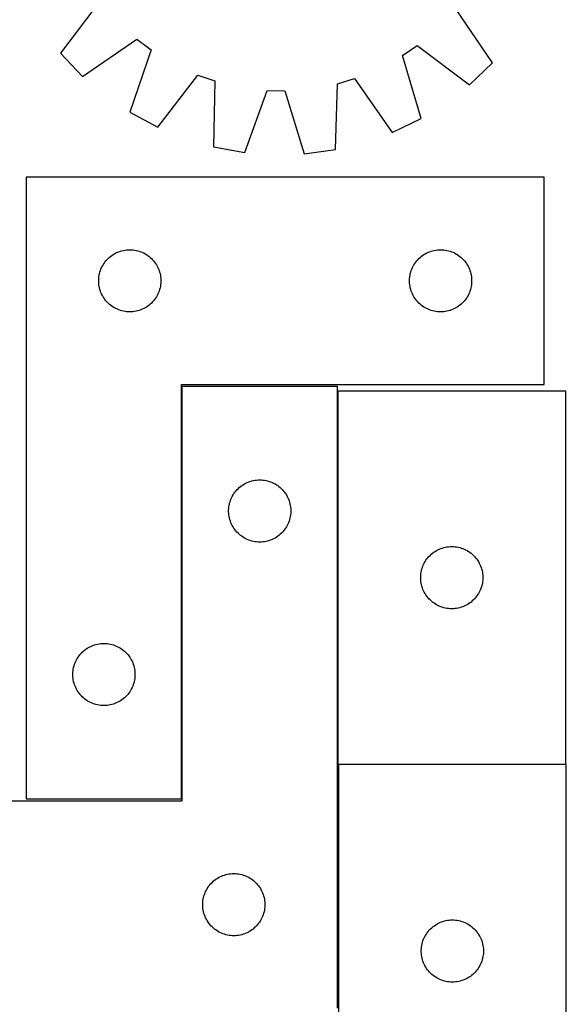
# Model space of a CAD drawing. Header units: millimetres. Extents: x 7 to 1493, y 7 to 2993.
# Tile 10 of 12: x 1228 to 1491, y 2113 to 2588. Entities that reach past the tile are written whole.
import ezdxf

# ---------------------------------------------------------------- set-up
doc = ezdxf.new("R2010")
doc.units = ezdxf.units.MM
doc.layers.add('COMMON', color=5, linetype='CONTINUOUS', true_color=0x0000ff)
doc.layers.add('CUT', color=7, linetype='CONTINUOUS', true_color=0x000000)

msp = doc.modelspace()

# ---------------------------------------------------------------- linework, layer by layer
at = {"layer": 'COMMON'}
for p, q in [((1305.904269, 2410.969182), (1305.904269, 2212.050104)), ((1381.10427, 2408.794492), (1381.10427, 2228.794492)), ((1381.488001, 2228.694491), (1491.204271, 2228.694491))]:
    msp.add_line(p, q, dxfattribs=at)
at = {"layer": 'CUT'}
for p, q in [((1266.510315, 2597.221361), (1247.413393, 2571.838643)), ((1455.932298, 2567.207091), (1437.981239, 2593.412705)), ((1258.048697, 2560.720152), (1284.254312, 2578.67121)), ((1284.254312, 2578.67121), (1291.077475, 2573.478541)), ((1412.384093, 2570.784118), (1419.431089, 2575.668708)), ((1419.431089, 2575.668708), (1444.813806, 2556.571787)), ((1247.413393, 2571.838643), (1258.048697, 2560.720152)), ((1291.077475, 2573.478541), (1280.758914, 2543.436869)), ((1421.358584, 2540.313915), (1412.384093, 2570.784118)), ((1444.813806, 2556.571787), (1455.932298, 2567.207091)), ((1294.309492, 2536.149044), (1313.68533, 2561.319496)), ((1313.68533, 2561.319496), (1321.779167, 2558.489447)), ((1321.779167, 2558.489447), (1321.24902, 2526.729508)), ((1380.16658, 2525.420851), (1381.047143, 2557.173006)), ((1381.047143, 2557.173006), (1389.258655, 2559.640886)), ((1389.258655, 2559.640886), (1407.497781, 2533.634943)), ((1336.388447, 2523.985734), (1347.037867, 2553.911719)), ((1347.037867, 2553.911719), (1355.610096, 2553.721316)), ((1355.610096, 2553.721316), (1364.920257, 2523.351995)), ((1280.758914, 2543.436869), (1294.309492, 2536.149044)), ((1407.497781, 2533.634943), (1421.358584, 2540.313915)), ((1321.24902, 2526.729508), (1336.388447, 2523.985734)), ((1364.920257, 2523.351995), (1380.16658, 2525.420851)), ((1230.804269, 2512.050104), (1230.804269, 2212.050104)), ((1480.804269, 2512.050104), (1230.804269, 2512.050104)), ((1480.804269, 2412.050104), (1480.804269, 2512.050104)), ((1274.097863, 2475.46741), (1274.797461, 2475.794857)), ((1274.797461, 2475.794857), (1275.512988, 2476.085856)), ((1275.512988, 2476.085856), (1276.242547, 2476.339635)), ((1276.242547, 2476.339635), (1276.984203, 2476.55552)), ((1276.984203, 2476.55552), (1277.735988, 2476.732939)), ((1277.735988, 2476.732939), (1278.495911, 2476.871422)), ((1278.495911, 2476.871422), (1279.261955, 2476.970602)), ((1279.261955, 2476.970602), (1280.032088, 2477.030215)), ((1280.032088, 2477.030215), (1280.804269, 2477.050104)), ((1280.804269, 2477.050104), (1281.576451, 2477.030215)), ((1281.576451, 2477.030215), (1282.346584, 2476.970602)), ((1282.346584, 2476.970602), (1283.112628, 2476.871422)), ((1283.112628, 2476.871422), (1283.87255, 2476.732939)), ((1283.87255, 2476.732939), (1284.624336, 2476.55552)), ((1284.624336, 2476.55552), (1285.365992, 2476.339635)), ((1285.365992, 2476.339635), (1286.095551, 2476.085856)), ((1286.095551, 2476.085856), (1286.811078, 2475.794857)), ((1286.811078, 2475.794857), (1287.510676, 2475.46741)), ((1424.097863, 2475.46741), (1424.797461, 2475.794857)), ((1424.797461, 2475.794857), (1425.512988, 2476.085856)), ((1425.512988, 2476.085856), (1426.242547, 2476.339635)), ((1426.242547, 2476.339635), (1426.984203, 2476.55552)), ((1426.984203, 2476.55552), (1427.735988, 2476.732939)), ((1427.735988, 2476.732939), (1428.495911, 2476.871422)), ((1428.495911, 2476.871422), (1429.261955, 2476.970602)), ((1429.261955, 2476.970602), (1430.032088, 2477.030215)), ((1430.032088, 2477.030215), (1430.804269, 2477.050104)), ((1430.804269, 2477.050104), (1431.576451, 2477.030215)), ((1431.576451, 2477.030215), (1432.346584, 2476.970602)), ((1432.346584, 2476.970602), (1433.112628, 2476.871422)), ((1433.112628, 2476.871422), (1433.87255, 2476.732939)), ((1433.87255, 2476.732939), (1434.624336, 2476.55552)), ((1434.624336, 2476.55552), (1435.365992, 2476.339635)), ((1435.365992, 2476.339635), (1436.095551, 2476.085856)), ((1436.095551, 2476.085856), (1436.811078, 2475.794857)), ((1436.811078, 2475.794857), (1437.510676, 2475.46741)), ((1268.359114, 2470.42376), (1268.806681, 2471.053318)), ((1268.806681, 2471.053318), (1269.286063, 2471.659001)), ((1269.286063, 2471.659001), (1269.795989, 2472.239204)), ((1269.795989, 2472.239204), (1270.335107, 2472.792387)), ((1270.335107, 2472.792387), (1270.901988, 2473.317083)), ((1270.901988, 2473.317083), (1271.495127, 2473.811901)), ((1271.495127, 2473.811901), (1272.112953, 2474.275529)), ((1272.112953, 2474.275529), (1272.753827, 2474.706737)), ((1272.753827, 2474.706737), (1273.416048, 2475.104382)), ((1273.416048, 2475.104382), (1274.097863, 2475.46741)), ((1287.510676, 2475.46741), (1288.19249, 2475.104382)), ((1288.19249, 2475.104382), (1288.854712, 2474.706737)), ((1288.854712, 2474.706737), (1289.495586, 2474.275529)), ((1289.495586, 2474.275529), (1290.113412, 2473.811901)), ((1290.113412, 2473.811901), (1290.706551, 2473.317083)), ((1290.706551, 2473.317083), (1291.273432, 2472.792387)), ((1291.273432, 2472.792387), (1291.81255, 2472.239204)), ((1291.81255, 2472.239204), (1292.322476, 2471.659001)), ((1292.322476, 2471.659001), (1292.801858, 2471.053318)), ((1292.801858, 2471.053318), (1293.249425, 2470.42376)), ((1418.359114, 2470.42376), (1418.806681, 2471.053318)), ((1418.806681, 2471.053318), (1419.286063, 2471.659001)), ((1419.286063, 2471.659001), (1419.795989, 2472.239204)), ((1419.795989, 2472.239204), (1420.335107, 2472.792387)), ((1420.335107, 2472.792387), (1420.901988, 2473.317083)), ((1420.901988, 2473.317083), (1421.495127, 2473.811901)), ((1421.495127, 2473.811901), (1422.112953, 2474.275529)), ((1422.112953, 2474.275529), (1422.753827, 2474.706737)), ((1422.753827, 2474.706737), (1423.416048, 2475.104382)), ((1423.416048, 2475.104382), (1424.097863, 2475.46741)), ((1437.510676, 2475.46741), (1438.19249, 2475.104382)), ((1438.19249, 2475.104382), (1438.854712, 2474.706737)), ((1438.854712, 2474.706737), (1439.495586, 2474.275529)), ((1439.495586, 2474.275529), (1440.113412, 2473.811901)), ((1440.113412, 2473.811901), (1440.706551, 2473.317083)), ((1440.706551, 2473.317083), (1441.273432, 2472.792387)), ((1441.273432, 2472.792387), (1441.81255, 2472.239204)), ((1441.81255, 2472.239204), (1442.322476, 2471.659001)), ((1442.322476, 2471.659001), (1442.801858, 2471.053318)), ((1442.801858, 2471.053318), (1443.249425, 2470.42376)), ((1266.205304, 2465.49542), (1266.402021, 2466.242388)), ((1266.402021, 2466.242388), (1266.636931, 2466.97824)), ((1266.636931, 2466.97824), (1266.90941, 2467.701022)), ((1266.90941, 2467.701022), (1267.218736, 2468.40882)), ((1267.218736, 2468.40882), (1267.564087, 2469.099755)), ((1267.564087, 2469.099755), (1267.94455, 2469.771996)), ((1267.94455, 2469.771996), (1268.359114, 2470.42376)), ((1293.249425, 2470.42376), (1293.663989, 2469.771996)), ((1293.663989, 2469.771996), (1294.044451, 2469.099755)), ((1294.044451, 2469.099755), (1294.389803, 2468.40882)), ((1294.389803, 2468.40882), (1294.699129, 2467.701022)), ((1294.699129, 2467.701022), (1294.971608, 2466.97824)), ((1294.971608, 2466.97824), (1295.206518, 2466.242388)), ((1295.206518, 2466.242388), (1295.403235, 2465.49542)), ((1416.205304, 2465.49542), (1416.402021, 2466.242388)), ((1416.402021, 2466.242388), (1416.636931, 2466.97824)), ((1416.636931, 2466.97824), (1416.90941, 2467.701022)), ((1416.90941, 2467.701022), (1417.218736, 2468.40882)), ((1417.218736, 2468.40882), (1417.564087, 2469.099755)), ((1417.564087, 2469.099755), (1417.94455, 2469.771996)), ((1417.94455, 2469.771996), (1418.359114, 2470.42376)), ((1443.249425, 2470.42376), (1443.663989, 2469.771996)), ((1443.663989, 2469.771996), (1444.044451, 2469.099755)), ((1444.044451, 2469.099755), (1444.389803, 2468.40882)), ((1444.389803, 2468.40882), (1444.699129, 2467.701022)), ((1444.699129, 2467.701022), (1444.971608, 2466.97824)), ((1444.971608, 2466.97824), (1445.206518, 2466.242388)), ((1445.206518, 2466.242388), (1445.403235, 2465.49542)), ((1265.809242, 2462.436322), (1265.849007, 2463.207736)), ((1265.809242, 2461.663885), (1265.809242, 2462.436322)), ((1265.849007, 2460.892472), (1265.809242, 2461.663885)), ((1265.849007, 2463.207736), (1265.928429, 2463.976079)), ((1265.928429, 2463.976079), (1266.0473, 2464.739315)), ((1266.0473, 2464.739315), (1266.205304, 2465.49542)), ((1295.403235, 2465.49542), (1295.561239, 2464.739315)), ((1295.561239, 2464.739315), (1295.68011, 2463.976079)), ((1295.68011, 2463.976079), (1295.759532, 2463.207736)), ((1295.759532, 2463.207736), (1295.799296, 2462.436322)), ((1295.799296, 2461.663885), (1295.759532, 2460.892472)), ((1295.799296, 2462.436322), (1295.799296, 2461.663885)), ((1415.809242, 2462.436322), (1415.849007, 2463.207736)), ((1415.809242, 2461.663885), (1415.809242, 2462.436322)), ((1415.849007, 2460.892472), (1415.809242, 2461.663885)), ((1415.849007, 2463.207736), (1415.928429, 2463.976079)), ((1415.928429, 2463.976079), (1416.0473, 2464.739315)), ((1416.0473, 2464.739315), (1416.205304, 2465.49542)), ((1445.403235, 2465.49542), (1445.561239, 2464.739315)), ((1445.561239, 2464.739315), (1445.68011, 2463.976079)), ((1445.68011, 2463.976079), (1445.759532, 2463.207736)), ((1445.759532, 2463.207736), (1445.799296, 2462.436322)), ((1445.799296, 2461.663885), (1445.759532, 2460.892472)), ((1445.799296, 2462.436322), (1445.799296, 2461.663885)), ((1265.928429, 2460.124128), (1265.849007, 2460.892472)), ((1266.0473, 2459.360892), (1265.928429, 2460.124128)), ((1266.205304, 2458.604788), (1266.0473, 2459.360892)), ((1266.402021, 2457.857819), (1266.205304, 2458.604788)), ((1266.636931, 2457.121968), (1266.402021, 2457.857819)), ((1266.90941, 2456.399185), (1266.636931, 2457.121968)), ((1294.971608, 2457.121968), (1294.699129, 2456.399185)), ((1295.206518, 2457.857819), (1294.971608, 2457.121968)), ((1295.403235, 2458.604788), (1295.206518, 2457.857819)), ((1295.561239, 2459.360892), (1295.403235, 2458.604788)), ((1295.68011, 2460.124128), (1295.561239, 2459.360892)), ((1295.759532, 2460.892472), (1295.68011, 2460.124128)), ((1415.928429, 2460.124128), (1415.849007, 2460.892472)), ((1416.0473, 2459.360892), (1415.928429, 2460.124128)), ((1416.205304, 2458.604788), (1416.0473, 2459.360892)), ((1416.402021, 2457.857819), (1416.205304, 2458.604788)), ((1416.636931, 2457.121968), (1416.402021, 2457.857819)), ((1416.90941, 2456.399185), (1416.636931, 2457.121968)), ((1444.971608, 2457.121968), (1444.699129, 2456.399185)), ((1445.206518, 2457.857819), (1444.971608, 2457.121968)), ((1445.403235, 2458.604788), (1445.206518, 2457.857819)), ((1445.561239, 2459.360892), (1445.403235, 2458.604788)), ((1445.68011, 2460.124128), (1445.561239, 2459.360892)), ((1445.759532, 2460.892472), (1445.68011, 2460.124128)), ((1267.218736, 2455.691388), (1266.90941, 2456.399185)), ((1267.564087, 2455.000453), (1267.218736, 2455.691388)), ((1267.94455, 2454.328212), (1267.564087, 2455.000453)), ((1268.359114, 2453.676448), (1267.94455, 2454.328212)), ((1268.806681, 2453.04689), (1268.359114, 2453.676448)), ((1269.286063, 2452.441206), (1268.806681, 2453.04689)), ((1269.795989, 2451.861004), (1269.286063, 2452.441206)), ((1292.322476, 2452.441206), (1291.81255, 2451.861004)), ((1292.801858, 2453.04689), (1292.322476, 2452.441206)), ((1293.249425, 2453.676448), (1292.801858, 2453.04689)), ((1293.663989, 2454.328212), (1293.249425, 2453.676448)), ((1294.044451, 2455.000453), (1293.663989, 2454.328212)), ((1294.389803, 2455.691388), (1294.044451, 2455.000453)), ((1294.699129, 2456.399185), (1294.389803, 2455.691388)), ((1417.218736, 2455.691388), (1416.90941, 2456.399185)), ((1417.564087, 2455.000453), (1417.218736, 2455.691388)), ((1417.94455, 2454.328212), (1417.564087, 2455.000453)), ((1418.359114, 2453.676448), (1417.94455, 2454.328212)), ((1418.806681, 2453.04689), (1418.359114, 2453.676448)), ((1419.286063, 2452.441206), (1418.806681, 2453.04689)), ((1419.795989, 2451.861004), (1419.286063, 2452.441206)), ((1442.322476, 2452.441206), (1441.81255, 2451.861004)), ((1442.801858, 2453.04689), (1442.322476, 2452.441206)), ((1443.249425, 2453.676448), (1442.801858, 2453.04689)), ((1443.663989, 2454.328212), (1443.249425, 2453.676448)), ((1444.044451, 2455.000453), (1443.663989, 2454.328212)), ((1444.389803, 2455.691388), (1444.044451, 2455.000453)), ((1444.699129, 2456.399185), (1444.389803, 2455.691388)), ((1270.335107, 2451.307821), (1269.795989, 2451.861004)), ((1270.901988, 2450.783125), (1270.335107, 2451.307821)), ((1271.495127, 2450.288307), (1270.901988, 2450.783125)), ((1272.112953, 2449.824679), (1271.495127, 2450.288307)), ((1272.753827, 2449.39347), (1272.112953, 2449.824679)), ((1273.416048, 2448.995825), (1272.753827, 2449.39347)), ((1274.097863, 2448.632798), (1273.416048, 2448.995825)), ((1274.797461, 2448.30535), (1274.097863, 2448.632798)), ((1275.512988, 2448.014352), (1274.797461, 2448.30535)), ((1276.242547, 2447.760573), (1275.512988, 2448.014352)), ((1276.984203, 2447.544688), (1276.242547, 2447.760573)), ((1277.735988, 2447.367269), (1276.984203, 2447.544688)), ((1278.495911, 2447.228785), (1277.735988, 2447.367269)), ((1279.261955, 2447.129606), (1278.495911, 2447.228785)), ((1283.112628, 2447.228785), (1282.346584, 2447.129606)), ((1283.87255, 2447.367269), (1283.112628, 2447.228785)), ((1284.624336, 2447.544688), (1283.87255, 2447.367269)), ((1285.365992, 2447.760573), (1284.624336, 2447.544688)), ((1286.095551, 2448.014352), (1285.365992, 2447.760573)), ((1286.811078, 2448.30535), (1286.095551, 2448.014352)), ((1287.510676, 2448.632798), (1286.811078, 2448.30535)), ((1288.19249, 2448.995825), (1287.510676, 2448.632798)), ((1288.854712, 2449.39347), (1288.19249, 2448.995825)), ((1289.495586, 2449.824679), (1288.854712, 2449.39347)), ((1290.113412, 2450.288307), (1289.495586, 2449.824679)), ((1290.706551, 2450.783125), (1290.113412, 2450.288307)), ((1291.273432, 2451.307821), (1290.706551, 2450.783125)), ((1291.81255, 2451.861004), (1291.273432, 2451.307821)), ((1420.335107, 2451.307821), (1419.795989, 2451.861004)), ((1420.901988, 2450.783125), (1420.335107, 2451.307821)), ((1421.495127, 2450.288307), (1420.901988, 2450.783125)), ((1422.112953, 2449.824679), (1421.495127, 2450.288307)), ((1422.753827, 2449.39347), (1422.112953, 2449.824679)), ((1423.416048, 2448.995825), (1422.753827, 2449.39347)), ((1424.097863, 2448.632798), (1423.416048, 2448.995825)), ((1424.797461, 2448.30535), (1424.097863, 2448.632798)), ((1425.512988, 2448.014352), (1424.797461, 2448.30535)), ((1426.242547, 2447.760573), (1425.512988, 2448.014352)), ((1426.984203, 2447.544688), (1426.242547, 2447.760573)), ((1427.735988, 2447.367269), (1426.984203, 2447.544688)), ((1428.495911, 2447.228785), (1427.735988, 2447.367269)), ((1429.261955, 2447.129606), (1428.495911, 2447.228785)), ((1433.112628, 2447.228785), (1432.346584, 2447.129606)), ((1433.87255, 2447.367269), (1433.112628, 2447.228785)), ((1434.624336, 2447.544688), (1433.87255, 2447.367269)), ((1435.365992, 2447.760573), (1434.624336, 2447.544688)), ((1436.095551, 2448.014352), (1435.365992, 2447.760573)), ((1436.811078, 2448.30535), (1436.095551, 2448.014352)), ((1437.510676, 2448.632798), (1436.811078, 2448.30535)), ((1438.19249, 2448.995825), (1437.510676, 2448.632798)), ((1438.854712, 2449.39347), (1438.19249, 2448.995825)), ((1439.495586, 2449.824679), (1438.854712, 2449.39347)), ((1440.113412, 2450.288307), (1439.495586, 2449.824679)), ((1440.706551, 2450.783125), (1440.113412, 2450.288307)), ((1441.273432, 2451.307821), (1440.706551, 2450.783125)), ((1441.81255, 2451.861004), (1441.273432, 2451.307821)), ((1280.032088, 2447.069992), (1279.261955, 2447.129606)), ((1280.804269, 2447.050104), (1280.032088, 2447.069992)), ((1281.576451, 2447.069992), (1280.804269, 2447.050104)), ((1282.346584, 2447.129606), (1281.576451, 2447.069992)), ((1430.032088, 2447.069992), (1429.261955, 2447.129606)), ((1430.804269, 2447.050104), (1430.032088, 2447.069992)), ((1431.576451, 2447.069992), (1430.804269, 2447.050104)), ((1432.346584, 2447.129606), (1431.576451, 2447.069992)), ((1305.804269, 2212.050104), (1305.804269, 2412.050104)), ((1305.804269, 2412.050104), (1480.804269, 2412.050104)), ((1381.00427, 2410.969182), (1306.00427, 2410.969182)), ((1306.00427, 2410.969182), (1306.00427, 2210.969182)), ((1381.00427, 2110.969182), (1381.00427, 2410.969182)), ((1381.204271, 2408.794492), (1381.204271, 2228.794492)), ((1491.204271, 2408.794492), (1381.204271, 2408.794492)), ((1491.204271, 2228.794492), (1491.204271, 2408.794492)), ((1332.49599, 2361.158282), (1333.035108, 2361.711465)), ((1333.035108, 2361.711465), (1333.601989, 2362.236161)), ((1333.601989, 2362.236161), (1334.195128, 2362.730979)), ((1334.195128, 2362.730979), (1334.812954, 2363.194607)), ((1334.812954, 2363.194607), (1335.453828, 2363.625815)), ((1335.453828, 2363.625815), (1336.116049, 2364.023461)), ((1336.116049, 2364.023461), (1336.797864, 2364.386488)), ((1336.797864, 2364.386488), (1337.497462, 2364.713935)), ((1337.497462, 2364.713935), (1338.212989, 2365.004934)), ((1338.212989, 2365.004934), (1338.942548, 2365.258713)), ((1338.942548, 2365.258713), (1339.684204, 2365.474598)), ((1339.684204, 2365.474598), (1340.435989, 2365.652017)), ((1340.435989, 2365.652017), (1341.195912, 2365.7905)), ((1341.195912, 2365.7905), (1341.961956, 2365.88968)), ((1341.961956, 2365.88968), (1342.732089, 2365.949293)), ((1342.732089, 2365.949293), (1343.50427, 2365.969182)), ((1343.50427, 2365.969182), (1344.276452, 2365.949293)), ((1344.276452, 2365.949293), (1345.046585, 2365.88968)), ((1345.046585, 2365.88968), (1345.812629, 2365.7905)), ((1345.812629, 2365.7905), (1346.572551, 2365.652017)), ((1346.572551, 2365.652017), (1347.324337, 2365.474598)), ((1347.324337, 2365.474598), (1348.065993, 2365.258713)), ((1348.065993, 2365.258713), (1348.795552, 2365.004934)), ((1348.795552, 2365.004934), (1349.511079, 2364.713935)), ((1349.511079, 2364.713935), (1350.210677, 2364.386488)), ((1350.210677, 2364.386488), (1350.892491, 2364.023461)), ((1350.892491, 2364.023461), (1351.554713, 2363.625815)), ((1351.554713, 2363.625815), (1352.195587, 2363.194607)), ((1352.195587, 2363.194607), (1352.813413, 2362.730979)), ((1352.813413, 2362.730979), (1353.406552, 2362.236161)), ((1353.406552, 2362.236161), (1353.973433, 2361.711465)), ((1353.973433, 2361.711465), (1354.512551, 2361.158282)), ((1329.609411, 2356.6201), (1329.918737, 2357.327898)), ((1329.918737, 2357.327898), (1330.264088, 2358.018833)), ((1330.264088, 2358.018833), (1330.644551, 2358.691074)), ((1330.644551, 2358.691074), (1331.059115, 2359.342838)), ((1331.059115, 2359.342838), (1331.506682, 2359.972396)), ((1331.506682, 2359.972396), (1331.986064, 2360.57808)), ((1331.986064, 2360.57808), (1332.49599, 2361.158282)), ((1354.512551, 2361.158282), (1355.022477, 2360.57808)), ((1355.022477, 2360.57808), (1355.501859, 2359.972396)), ((1355.501859, 2359.972396), (1355.949426, 2359.342838)), ((1355.949426, 2359.342838), (1356.36399, 2358.691074)), ((1356.36399, 2358.691074), (1356.744452, 2358.018833)), ((1356.744452, 2358.018833), (1357.089804, 2357.327898)), ((1357.089804, 2357.327898), (1357.39913, 2356.6201)), ((1328.549008, 2352.126814), (1328.62843, 2352.895157)), ((1328.62843, 2352.895157), (1328.747301, 2353.658393)), ((1328.747301, 2353.658393), (1328.905305, 2354.414498)), ((1328.905305, 2354.414498), (1329.102022, 2355.161466)), ((1329.102022, 2355.161466), (1329.336932, 2355.897318)), ((1329.336932, 2355.897318), (1329.609411, 2356.6201)), ((1357.39913, 2356.6201), (1357.671609, 2355.897318)), ((1357.671609, 2355.897318), (1357.906519, 2355.161466)), ((1357.906519, 2355.161466), (1358.103236, 2354.414498)), ((1358.103236, 2354.414498), (1358.26124, 2353.658393)), ((1358.26124, 2353.658393), (1358.380111, 2352.895157)), ((1358.380111, 2352.895157), (1358.459533, 2352.126814)), ((1328.509243, 2351.355401), (1328.549008, 2352.126814)), ((1328.509243, 2350.582963), (1328.509243, 2351.355401)), ((1328.549008, 2349.81155), (1328.509243, 2350.582963)), ((1328.62843, 2349.043207), (1328.549008, 2349.81155)), ((1328.747301, 2348.279971), (1328.62843, 2349.043207)), ((1328.905305, 2347.523866), (1328.747301, 2348.279971)), ((1329.102022, 2346.776897), (1328.905305, 2347.523866)), ((1358.103236, 2347.523866), (1357.906519, 2346.776897)), ((1358.26124, 2348.279971), (1358.103236, 2347.523866)), ((1358.380111, 2349.043207), (1358.26124, 2348.279971)), ((1358.459533, 2349.81155), (1358.380111, 2349.043207)), ((1358.459533, 2352.126814), (1358.499297, 2351.355401)), ((1358.499297, 2350.582963), (1358.459533, 2349.81155)), ((1358.499297, 2351.355401), (1358.499297, 2350.582963)), ((1329.336932, 2346.041046), (1329.102022, 2346.776897)), ((1329.609411, 2345.318264), (1329.336932, 2346.041046)), ((1329.918737, 2344.610466), (1329.609411, 2345.318264)), ((1330.264088, 2343.919531), (1329.918737, 2344.610466)), ((1330.644551, 2343.24729), (1330.264088, 2343.919531)), ((1331.059115, 2342.595526), (1330.644551, 2343.24729)), ((1356.36399, 2343.24729), (1355.949426, 2342.595526)), ((1356.744452, 2343.919531), (1356.36399, 2343.24729)), ((1357.089804, 2344.610466), (1356.744452, 2343.919531)), ((1357.39913, 2345.318264), (1357.089804, 2344.610466)), ((1357.671609, 2346.041046), (1357.39913, 2345.318264)), ((1357.906519, 2346.776897), (1357.671609, 2346.041046)), ((1331.506682, 2341.965968), (1331.059115, 2342.595526)), ((1331.986064, 2341.360284), (1331.506682, 2341.965968)), ((1332.49599, 2340.780082), (1331.986064, 2341.360284)), ((1333.035108, 2340.226899), (1332.49599, 2340.780082)), ((1333.601989, 2339.702203), (1333.035108, 2340.226899)), ((1334.195128, 2339.207385), (1333.601989, 2339.702203)), ((1334.812954, 2338.743757), (1334.195128, 2339.207385)), ((1335.453828, 2338.312549), (1334.812954, 2338.743757)), ((1336.116049, 2337.914903), (1335.453828, 2338.312549)), ((1351.554713, 2338.312549), (1350.892491, 2337.914903)), ((1352.195587, 2338.743757), (1351.554713, 2338.312549)), ((1352.813413, 2339.207385), (1352.195587, 2338.743757)), ((1353.406552, 2339.702203), (1352.813413, 2339.207385)), ((1353.973433, 2340.226899), (1353.406552, 2339.702203)), ((1354.512551, 2340.780082), (1353.973433, 2340.226899)), ((1355.022477, 2341.360284), (1354.512551, 2340.780082)), ((1355.501859, 2341.965968), (1355.022477, 2341.360284)), ((1355.949426, 2342.595526), (1355.501859, 2341.965968)), ((1336.797864, 2337.551876), (1336.116049, 2337.914903)), ((1337.497462, 2337.224428), (1336.797864, 2337.551876)), ((1338.212989, 2336.93343), (1337.497462, 2337.224428)), ((1338.942548, 2336.679651), (1338.212989, 2336.93343)), ((1339.684204, 2336.463766), (1338.942548, 2336.679651)), ((1340.435989, 2336.286347), (1339.684204, 2336.463766)), ((1341.195912, 2336.147863), (1340.435989, 2336.286347)), ((1341.961956, 2336.048684), (1341.195912, 2336.147863)), ((1342.732089, 2335.989071), (1341.961956, 2336.048684)), ((1343.50427, 2335.969182), (1342.732089, 2335.989071)), ((1344.276452, 2335.989071), (1343.50427, 2335.969182)), ((1345.046585, 2336.048684), (1344.276452, 2335.989071)), ((1345.812629, 2336.147863), (1345.046585, 2336.048684)), ((1346.572551, 2336.286347), (1345.812629, 2336.147863)), ((1347.324337, 2336.463766), (1346.572551, 2336.286347)), ((1348.065993, 2336.679651), (1347.324337, 2336.463766)), ((1348.795552, 2336.93343), (1348.065993, 2336.679651)), ((1349.511079, 2337.224428), (1348.795552, 2336.93343)), ((1350.210677, 2337.551876), (1349.511079, 2337.224428)), ((1350.892491, 2337.914903), (1350.210677, 2337.551876)), ((1431.642549, 2333.084023), (1432.384205, 2333.299908)), ((1432.384205, 2333.299908), (1433.13599, 2333.477327)), ((1433.13599, 2333.477327), (1433.895913, 2333.61581)), ((1433.895913, 2333.61581), (1434.661957, 2333.71499)), ((1434.661957, 2333.71499), (1435.43209, 2333.774603)), ((1435.43209, 2333.774603), (1436.204271, 2333.794492)), ((1436.204271, 2333.794492), (1436.976453, 2333.774603)), ((1436.976453, 2333.774603), (1437.746586, 2333.71499)), ((1437.746586, 2333.71499), (1438.51263, 2333.61581)), ((1438.51263, 2333.61581), (1439.272552, 2333.477327)), ((1439.272552, 2333.477327), (1440.024338, 2333.299908)), ((1440.024338, 2333.299908), (1440.765994, 2333.084023)), ((1424.686065, 2328.403389), (1425.195991, 2328.983592)), ((1425.195991, 2328.983592), (1425.735109, 2329.536775)), ((1425.735109, 2329.536775), (1426.30199, 2330.061471)), ((1426.30199, 2330.061471), (1426.895129, 2330.556289)), ((1426.895129, 2330.556289), (1427.512955, 2331.019917)), ((1427.512955, 2331.019917), (1428.153829, 2331.451125)), ((1428.153829, 2331.451125), (1428.81605, 2331.84877)), ((1428.81605, 2331.84877), (1429.497865, 2332.211798)), ((1429.497865, 2332.211798), (1430.197463, 2332.539245)), ((1430.197463, 2332.539245), (1430.91299, 2332.830244)), ((1430.91299, 2332.830244), (1431.642549, 2333.084023)), ((1440.765994, 2333.084023), (1441.495553, 2332.830244)), ((1441.495553, 2332.830244), (1442.21108, 2332.539245)), ((1442.21108, 2332.539245), (1442.910678, 2332.211798)), ((1442.910678, 2332.211798), (1443.592492, 2331.84877)), ((1443.592492, 2331.84877), (1444.254714, 2331.451125)), ((1444.254714, 2331.451125), (1444.895588, 2331.019917)), ((1444.895588, 2331.019917), (1445.513414, 2330.556289)), ((1445.513414, 2330.556289), (1446.106553, 2330.061471)), ((1446.106553, 2330.061471), (1446.673434, 2329.536775)), ((1446.673434, 2329.536775), (1447.212552, 2328.983592)), ((1447.212552, 2328.983592), (1447.722478, 2328.403389)), ((1421.802023, 2322.986776), (1422.036933, 2323.722628)), ((1422.036933, 2323.722628), (1422.309412, 2324.44541)), ((1422.309412, 2324.44541), (1422.618738, 2325.153208)), ((1422.618738, 2325.153208), (1422.964089, 2325.844143)), ((1422.964089, 2325.844143), (1423.344552, 2326.516384)), ((1423.344552, 2326.516384), (1423.759116, 2327.168148)), ((1423.759116, 2327.168148), (1424.206683, 2327.797706)), ((1424.206683, 2327.797706), (1424.686065, 2328.403389)), ((1447.722478, 2328.403389), (1448.20186, 2327.797706)), ((1448.20186, 2327.797706), (1448.649427, 2327.168148)), ((1448.649427, 2327.168148), (1449.063991, 2326.516384)), ((1449.063991, 2326.516384), (1449.444453, 2325.844143)), ((1449.444453, 2325.844143), (1449.789805, 2325.153208)), ((1449.789805, 2325.153208), (1450.099131, 2324.44541)), ((1450.099131, 2324.44541), (1450.37161, 2323.722628)), ((1450.37161, 2323.722628), (1450.60652, 2322.986776)), ((1421.209244, 2319.180711), (1421.249009, 2319.952124)), ((1421.209244, 2318.408273), (1421.209244, 2319.180711)), ((1421.249009, 2319.952124), (1421.328431, 2320.720467)), ((1421.328431, 2320.720467), (1421.447302, 2321.483703)), ((1421.447302, 2321.483703), (1421.605306, 2322.239808)), ((1421.605306, 2322.239808), (1421.802023, 2322.986776)), ((1450.60652, 2322.986776), (1450.803237, 2322.239808)), ((1450.803237, 2322.239808), (1450.961241, 2321.483703)), ((1450.961241, 2321.483703), (1451.080112, 2320.720467)), ((1451.080112, 2320.720467), (1451.159534, 2319.952124)), ((1451.159534, 2319.952124), (1451.199298, 2319.180711)), ((1451.199298, 2319.180711), (1451.199298, 2318.408273)), ((1421.249009, 2317.63686), (1421.209244, 2318.408273)), ((1421.328431, 2316.868516), (1421.249009, 2317.63686)), ((1421.447302, 2316.10528), (1421.328431, 2316.868516)), ((1421.605306, 2315.349176), (1421.447302, 2316.10528)), ((1421.802023, 2314.602207), (1421.605306, 2315.349176)), ((1422.036933, 2313.866356), (1421.802023, 2314.602207)), ((1450.60652, 2314.602207), (1450.37161, 2313.866356)), ((1450.803237, 2315.349176), (1450.60652, 2314.602207)), ((1450.961241, 2316.10528), (1450.803237, 2315.349176)), ((1451.080112, 2316.868516), (1450.961241, 2316.10528)), ((1451.159534, 2317.63686), (1451.080112, 2316.868516)), ((1451.199298, 2318.408273), (1451.159534, 2317.63686)), ((1422.309412, 2313.143573), (1422.036933, 2313.866356)), ((1422.618738, 2312.435776), (1422.309412, 2313.143573)), ((1422.964089, 2311.744841), (1422.618738, 2312.435776)), ((1423.344552, 2311.0726), (1422.964089, 2311.744841)), ((1423.759116, 2310.420836), (1423.344552, 2311.0726)), ((1424.206683, 2309.791278), (1423.759116, 2310.420836)), ((1424.686065, 2309.185594), (1424.206683, 2309.791278)), ((1448.20186, 2309.791278), (1447.722478, 2309.185594)), ((1448.649427, 2310.420836), (1448.20186, 2309.791278)), ((1449.063991, 2311.0726), (1448.649427, 2310.420836)), ((1449.444453, 2311.744841), (1449.063991, 2311.0726)), ((1449.789805, 2312.435776), (1449.444453, 2311.744841)), ((1450.099131, 2313.143573), (1449.789805, 2312.435776)), ((1450.37161, 2313.866356), (1450.099131, 2313.143573)), ((1425.195991, 2308.605392), (1424.686065, 2309.185594)), ((1425.735109, 2308.052209), (1425.195991, 2308.605392)), ((1426.30199, 2307.527513), (1425.735109, 2308.052209)), ((1426.895129, 2307.032695), (1426.30199, 2307.527513)), ((1427.512955, 2306.569067), (1426.895129, 2307.032695)), ((1428.153829, 2306.137858), (1427.512955, 2306.569067)), ((1428.81605, 2305.740213), (1428.153829, 2306.137858)), ((1429.497865, 2305.377186), (1428.81605, 2305.740213)), ((1430.197463, 2305.049738), (1429.497865, 2305.377186)), ((1430.91299, 2304.75874), (1430.197463, 2305.049738)), ((1431.642549, 2304.504961), (1430.91299, 2304.75874)), ((1441.495553, 2304.75874), (1440.765994, 2304.504961)), ((1442.21108, 2305.049738), (1441.495553, 2304.75874)), ((1442.910678, 2305.377186), (1442.21108, 2305.049738)), ((1443.592492, 2305.740213), (1442.910678, 2305.377186)), ((1444.254714, 2306.137858), (1443.592492, 2305.740213)), ((1444.895588, 2306.569067), (1444.254714, 2306.137858)), ((1445.513414, 2307.032695), (1444.895588, 2306.569067)), ((1446.106553, 2307.527513), (1445.513414, 2307.032695)), ((1446.673434, 2308.052209), (1446.106553, 2307.527513)), ((1447.212552, 2308.605392), (1446.673434, 2308.052209)), ((1447.722478, 2309.185594), (1447.212552, 2308.605392)), ((1432.384205, 2304.289076), (1431.642549, 2304.504961)), ((1433.13599, 2304.111657), (1432.384205, 2304.289076)), ((1433.895913, 2303.973173), (1433.13599, 2304.111657)), ((1434.661957, 2303.873994), (1433.895913, 2303.973173)), ((1435.43209, 2303.81438), (1434.661957, 2303.873994)), ((1436.204271, 2303.794492), (1435.43209, 2303.81438)), ((1436.976453, 2303.81438), (1436.204271, 2303.794492)), ((1437.746586, 2303.873994), (1436.976453, 2303.81438)), ((1438.51263, 2303.973173), (1437.746586, 2303.873994)), ((1439.272552, 2304.111657), (1438.51263, 2303.973173)), ((1440.024338, 2304.289076), (1439.272552, 2304.111657)), ((1440.765994, 2304.504961), (1440.024338, 2304.289076)), ((1261.597863, 2285.46741), (1262.297461, 2285.794857)), ((1262.297461, 2285.794857), (1263.012988, 2286.085856)), ((1263.012988, 2286.085856), (1263.742547, 2286.339635)), ((1263.742547, 2286.339635), (1264.484203, 2286.55552)), ((1264.484203, 2286.55552), (1265.235988, 2286.732939)), ((1265.235988, 2286.732939), (1265.995911, 2286.871422)), ((1265.995911, 2286.871422), (1266.761955, 2286.970602)), ((1266.761955, 2286.970602), (1267.532088, 2287.030215)), ((1267.532088, 2287.030215), (1268.304269, 2287.050104)), ((1268.304269, 2287.050104), (1269.076451, 2287.030215)), ((1269.076451, 2287.030215), (1269.846584, 2286.970602)), ((1269.846584, 2286.970602), (1270.612628, 2286.871422)), ((1270.612628, 2286.871422), (1271.37255, 2286.732939)), ((1271.37255, 2286.732939), (1272.124336, 2286.55552)), ((1272.124336, 2286.55552), (1272.865992, 2286.339635)), ((1272.865992, 2286.339635), (1273.595551, 2286.085856)), ((1273.595551, 2286.085856), (1274.311078, 2285.794857)), ((1274.311078, 2285.794857), (1275.010676, 2285.46741)), ((1255.859114, 2280.42376), (1256.306681, 2281.053318)), ((1256.306681, 2281.053318), (1256.786063, 2281.659001)), ((1256.786063, 2281.659001), (1257.295989, 2282.239204)), ((1257.295989, 2282.239204), (1257.835107, 2282.792387)), ((1257.835107, 2282.792387), (1258.401988, 2283.317083)), ((1258.401988, 2283.317083), (1258.995127, 2283.811901)), ((1258.995127, 2283.811901), (1259.612953, 2284.275529)), ((1259.612953, 2284.275529), (1260.253827, 2284.706737)), ((1260.253827, 2284.706737), (1260.916048, 2285.104382)), ((1260.916048, 2285.104382), (1261.597863, 2285.46741)), ((1275.010676, 2285.46741), (1275.69249, 2285.104382)), ((1275.69249, 2285.104382), (1276.354712, 2284.706737)), ((1276.354712, 2284.706737), (1276.995586, 2284.275529)), ((1276.995586, 2284.275529), (1277.613412, 2283.811901)), ((1277.613412, 2283.811901), (1278.206551, 2283.317083)), ((1278.206551, 2283.317083), (1278.773432, 2282.792387)), ((1278.773432, 2282.792387), (1279.31255, 2282.239204)), ((1279.31255, 2282.239204), (1279.822476, 2281.659001)), ((1279.822476, 2281.659001), (1280.301858, 2281.053318)), ((1280.301858, 2281.053318), (1280.749425, 2280.42376)), ((1253.705304, 2275.49542), (1253.902021, 2276.242388)), ((1253.902021, 2276.242388), (1254.136931, 2276.97824)), ((1254.136931, 2276.97824), (1254.40941, 2277.701022)), ((1254.40941, 2277.701022), (1254.718736, 2278.40882)), ((1254.718736, 2278.40882), (1255.064087, 2279.099755)), ((1255.064087, 2279.099755), (1255.44455, 2279.771996)), ((1255.44455, 2279.771996), (1255.859114, 2280.42376)), ((1280.749425, 2280.42376), (1281.163989, 2279.771996)), ((1281.163989, 2279.771996), (1281.544451, 2279.099755)), ((1281.544451, 2279.099755), (1281.889803, 2278.40882)), ((1281.889803, 2278.40882), (1282.199129, 2277.701022)), ((1282.199129, 2277.701022), (1282.471608, 2276.97824)), ((1282.471608, 2276.97824), (1282.706518, 2276.242388)), ((1282.706518, 2276.242388), (1282.903235, 2275.49542)), ((1253.309242, 2272.436322), (1253.349007, 2273.207736)), ((1253.309242, 2271.663885), (1253.309242, 2272.436322)), ((1253.349007, 2270.892472), (1253.309242, 2271.663885)), ((1253.349007, 2273.207736), (1253.428429, 2273.976079)), ((1253.428429, 2273.976079), (1253.5473, 2274.739315)), ((1253.5473, 2274.739315), (1253.705304, 2275.49542)), ((1282.903235, 2275.49542), (1283.061239, 2274.739315)), ((1283.061239, 2274.739315), (1283.18011, 2273.976079)), ((1283.18011, 2273.976079), (1283.259532, 2273.207736)), ((1283.259532, 2273.207736), (1283.299296, 2272.436322)), ((1283.299296, 2271.663885), (1283.259532, 2270.892472)), ((1283.299296, 2272.436322), (1283.299296, 2271.663885)), ((1253.428429, 2270.124128), (1253.349007, 2270.892472)), ((1253.5473, 2269.360892), (1253.428429, 2270.124128)), ((1253.705304, 2268.604788), (1253.5473, 2269.360892)), ((1253.902021, 2267.857819), (1253.705304, 2268.604788)), ((1254.136931, 2267.121968), (1253.902021, 2267.857819)), ((1254.40941, 2266.399185), (1254.136931, 2267.121968)), ((1282.471608, 2267.121968), (1282.199129, 2266.399185)), ((1282.706518, 2267.857819), (1282.471608, 2267.121968)), ((1282.903235, 2268.604788), (1282.706518, 2267.857819)), ((1283.061239, 2269.360892), (1282.903235, 2268.604788)), ((1283.18011, 2270.124128), (1283.061239, 2269.360892)), ((1283.259532, 2270.892472), (1283.18011, 2270.124128)), ((1254.718736, 2265.691388), (1254.40941, 2266.399185)), ((1255.064087, 2265.000453), (1254.718736, 2265.691388)), ((1255.44455, 2264.328212), (1255.064087, 2265.000453)), ((1255.859114, 2263.676448), (1255.44455, 2264.328212)), ((1256.306681, 2263.04689), (1255.859114, 2263.676448)), ((1256.786063, 2262.441206), (1256.306681, 2263.04689)), ((1257.295989, 2261.861004), (1256.786063, 2262.441206)), ((1279.822476, 2262.441206), (1279.31255, 2261.861004)), ((1280.301858, 2263.04689), (1279.822476, 2262.441206)), ((1280.749425, 2263.676448), (1280.301858, 2263.04689)), ((1281.163989, 2264.328212), (1280.749425, 2263.676448)), ((1281.544451, 2265.000453), (1281.163989, 2264.328212)), ((1281.889803, 2265.691388), (1281.544451, 2265.000453)), ((1282.199129, 2266.399185), (1281.889803, 2265.691388)), ((1257.835107, 2261.307821), (1257.295989, 2261.861004)), ((1258.401988, 2260.783125), (1257.835107, 2261.307821)), ((1258.995127, 2260.288307), (1258.401988, 2260.783125)), ((1259.612953, 2259.824679), (1258.995127, 2260.288307)), ((1260.253827, 2259.39347), (1259.612953, 2259.824679)), ((1260.916048, 2258.995825), (1260.253827, 2259.39347)), ((1261.597863, 2258.632798), (1260.916048, 2258.995825)), ((1262.297461, 2258.30535), (1261.597863, 2258.632798)), ((1263.012988, 2258.014352), (1262.297461, 2258.30535)), ((1263.742547, 2257.760573), (1263.012988, 2258.014352)), ((1264.484203, 2257.544688), (1263.742547, 2257.760573)), ((1265.235988, 2257.367269), (1264.484203, 2257.544688)), ((1265.995911, 2257.228785), (1265.235988, 2257.367269)), ((1266.761955, 2257.129606), (1265.995911, 2257.228785)), ((1270.612628, 2257.228785), (1269.846584, 2257.129606)), ((1271.37255, 2257.367269), (1270.612628, 2257.228785)), ((1272.124336, 2257.544688), (1271.37255, 2257.367269)), ((1272.865992, 2257.760573), (1272.124336, 2257.544688)), ((1273.595551, 2258.014352), (1272.865992, 2257.760573)), ((1274.311078, 2258.30535), (1273.595551, 2258.014352)), ((1275.010676, 2258.632798), (1274.311078, 2258.30535)), ((1275.69249, 2258.995825), (1275.010676, 2258.632798)), ((1276.354712, 2259.39347), (1275.69249, 2258.995825)), ((1276.995586, 2259.824679), (1276.354712, 2259.39347)), ((1277.613412, 2260.288307), (1276.995586, 2259.824679)), ((1278.206551, 2260.783125), (1277.613412, 2260.288307)), ((1278.773432, 2261.307821), (1278.206551, 2260.783125)), ((1279.31255, 2261.861004), (1278.773432, 2261.307821)), ((1267.532088, 2257.069992), (1266.761955, 2257.129606)), ((1268.304269, 2257.050104), (1267.532088, 2257.069992)), ((1269.076451, 2257.069992), (1268.304269, 2257.050104)), ((1269.846584, 2257.129606), (1269.076451, 2257.069992)), ((1381.204271, 2228.794492), (1491.204271, 2228.794492)), ((1381.488001, 2228.594491), (1381.488001, 2048.594491)), ((1491.488001, 2228.594491), (1381.488001, 2228.594491)), ((1491.488001, 2048.594491), (1491.488001, 2228.594491)), ((1306.00427, 2210.969182), (1131.00427, 2210.969182)), ((1230.804269, 2212.050104), (1305.804269, 2212.050104)), ((1319.99599, 2171.158282), (1320.535108, 2171.711465)), ((1320.535108, 2171.711465), (1321.101989, 2172.236161)), ((1321.101989, 2172.236161), (1321.695128, 2172.730979)), ((1321.695128, 2172.730979), (1322.312954, 2173.194607)), ((1322.312954, 2173.194607), (1322.953828, 2173.625815)), ((1322.953828, 2173.625815), (1323.616049, 2174.023461)), ((1323.616049, 2174.023461), (1324.297864, 2174.386488)), ((1324.297864, 2174.386488), (1324.997462, 2174.713935)), ((1324.997462, 2174.713935), (1325.712989, 2175.004934)), ((1325.712989, 2175.004934), (1326.442548, 2175.258713)), ((1326.442548, 2175.258713), (1327.184204, 2175.474598)), ((1327.184204, 2175.474598), (1327.935989, 2175.652017)), ((1327.935989, 2175.652017), (1328.695912, 2175.7905)), ((1328.695912, 2175.7905), (1329.461956, 2175.88968)), ((1329.461956, 2175.88968), (1330.232089, 2175.949293)), ((1330.232089, 2175.949293), (1331.00427, 2175.969182)), ((1331.00427, 2175.969182), (1331.776452, 2175.949293)), ((1331.776452, 2175.949293), (1332.546585, 2175.88968)), ((1332.546585, 2175.88968), (1333.312629, 2175.7905)), ((1333.312629, 2175.7905), (1334.072551, 2175.652017)), ((1334.072551, 2175.652017), (1334.824337, 2175.474598)), ((1334.824337, 2175.474598), (1335.565993, 2175.258713)), ((1335.565993, 2175.258713), (1336.295552, 2175.004934)), ((1336.295552, 2175.004934), (1337.011079, 2174.713935)), ((1337.011079, 2174.713935), (1337.710677, 2174.386488)), ((1337.710677, 2174.386488), (1338.392491, 2174.023461)), ((1338.392491, 2174.023461), (1339.054713, 2173.625815)), ((1339.054713, 2173.625815), (1339.695587, 2173.194607)), ((1339.695587, 2173.194607), (1340.313413, 2172.730979)), ((1340.313413, 2172.730979), (1340.906552, 2172.236161)), ((1340.906552, 2172.236161), (1341.473433, 2171.711465)), ((1341.473433, 2171.711465), (1342.012551, 2171.158282)), ((1317.109411, 2166.6201), (1317.418737, 2167.327898)), ((1317.418737, 2167.327898), (1317.764088, 2168.018833)), ((1317.764088, 2168.018833), (1318.144551, 2168.691074)), ((1318.144551, 2168.691074), (1318.559115, 2169.342838)), ((1318.559115, 2169.342838), (1319.006682, 2169.972396)), ((1319.006682, 2169.972396), (1319.486064, 2170.57808)), ((1319.486064, 2170.57808), (1319.99599, 2171.158282)), ((1342.012551, 2171.158282), (1342.522477, 2170.57808)), ((1342.522477, 2170.57808), (1343.001859, 2169.972396)), ((1343.001859, 2169.972396), (1343.449426, 2169.342838)), ((1343.449426, 2169.342838), (1343.86399, 2168.691074)), ((1343.86399, 2168.691074), (1344.244452, 2168.018833)), ((1344.244452, 2168.018833), (1344.589804, 2167.327898)), ((1344.589804, 2167.327898), (1344.89913, 2166.6201)), ((1316.009243, 2161.355401), (1316.049008, 2162.126814)), ((1316.049008, 2162.126814), (1316.12843, 2162.895157)), ((1316.12843, 2162.895157), (1316.247301, 2163.658393)), ((1316.247301, 2163.658393), (1316.405305, 2164.414498)), ((1316.405305, 2164.414498), (1316.602022, 2165.161466)), ((1316.602022, 2165.161466), (1316.836932, 2165.897318)), ((1316.836932, 2165.897318), (1317.109411, 2166.6201)), ((1344.89913, 2166.6201), (1345.171609, 2165.897318)), ((1345.171609, 2165.897318), (1345.406519, 2165.161466)), ((1345.406519, 2165.161466), (1345.603236, 2164.414498)), ((1345.603236, 2164.414498), (1345.76124, 2163.658393)), ((1345.76124, 2163.658393), (1345.880111, 2162.895157)), ((1345.880111, 2162.895157), (1345.959533, 2162.126814)), ((1345.959533, 2162.126814), (1345.999297, 2161.355401)), ((1316.009243, 2160.582963), (1316.009243, 2161.355401)), ((1316.049008, 2159.81155), (1316.009243, 2160.582963)), ((1316.12843, 2159.043207), (1316.049008, 2159.81155)), ((1316.247301, 2158.279971), (1316.12843, 2159.043207)), ((1316.405305, 2157.523866), (1316.247301, 2158.279971)), ((1316.602022, 2156.776897), (1316.405305, 2157.523866)), ((1345.603236, 2157.523866), (1345.406519, 2156.776897)), ((1345.76124, 2158.279971), (1345.603236, 2157.523866)), ((1345.880111, 2159.043207), (1345.76124, 2158.279971)), ((1345.959533, 2159.81155), (1345.880111, 2159.043207)), ((1345.999297, 2160.582963), (1345.959533, 2159.81155)), ((1345.999297, 2161.355401), (1345.999297, 2160.582963)), ((1316.836932, 2156.041046), (1316.602022, 2156.776897)), ((1317.109411, 2155.318264), (1316.836932, 2156.041046)), ((1317.418737, 2154.610466), (1317.109411, 2155.318264)), ((1317.764088, 2153.919531), (1317.418737, 2154.610466)), ((1318.144551, 2153.24729), (1317.764088, 2153.919531)), ((1318.559115, 2152.595526), (1318.144551, 2153.24729)), ((1343.86399, 2153.24729), (1343.449426, 2152.595526)), ((1344.244452, 2153.919531), (1343.86399, 2153.24729)), ((1344.589804, 2154.610466), (1344.244452, 2153.919531)), ((1344.89913, 2155.318264), (1344.589804, 2154.610466)), ((1345.171609, 2156.041046), (1344.89913, 2155.318264)), ((1345.406519, 2156.776897), (1345.171609, 2156.041046)), ((1430.481192, 2152.339244), (1431.196719, 2152.630243)), ((1431.196719, 2152.630243), (1431.926278, 2152.884022)), ((1431.926278, 2152.884022), (1432.667934, 2153.099907)), ((1432.667934, 2153.099907), (1433.41972, 2153.277326)), ((1433.41972, 2153.277326), (1434.179642, 2153.415809)), ((1434.179642, 2153.415809), (1434.945686, 2153.514989)), ((1434.945686, 2153.514989), (1435.715819, 2153.574602)), ((1435.715819, 2153.574602), (1436.488001, 2153.594491)), ((1436.488001, 2153.594491), (1437.260182, 2153.574602)), ((1437.260182, 2153.574602), (1438.030316, 2153.514989)), ((1438.030316, 2153.514989), (1438.796359, 2153.415809)), ((1438.796359, 2153.415809), (1439.556282, 2153.277326)), ((1439.556282, 2153.277326), (1440.308067, 2153.099907)), ((1440.308067, 2153.099907), (1441.049723, 2152.884022)), ((1441.049723, 2152.884022), (1441.779282, 2152.630243)), ((1441.779282, 2152.630243), (1442.494809, 2152.339244)), ((1319.006682, 2151.965968), (1318.559115, 2152.595526)), ((1319.486064, 2151.360284), (1319.006682, 2151.965968)), ((1319.99599, 2150.780082), (1319.486064, 2151.360284)), ((1320.535108, 2150.226899), (1319.99599, 2150.780082)), ((1321.101989, 2149.702203), (1320.535108, 2150.226899)), ((1321.695128, 2149.207385), (1321.101989, 2149.702203)), ((1322.312954, 2148.743757), (1321.695128, 2149.207385)), ((1322.953828, 2148.312549), (1322.312954, 2148.743757)), ((1323.616049, 2147.914903), (1322.953828, 2148.312549)), ((1324.297864, 2147.551876), (1323.616049, 2147.914903)), ((1338.392491, 2147.914903), (1337.710677, 2147.551876)), ((1339.054713, 2148.312549), (1338.392491, 2147.914903)), ((1339.695587, 2148.743757), (1339.054713, 2148.312549)), ((1340.313413, 2149.207385), (1339.695587, 2148.743757)), ((1340.906552, 2149.702203), (1340.313413, 2149.207385)), ((1341.473433, 2150.226899), (1340.906552, 2149.702203)), ((1342.012551, 2150.780082), (1341.473433, 2150.226899)), ((1342.522477, 2151.360284), (1342.012551, 2150.780082)), ((1343.001859, 2151.965968), (1342.522477, 2151.360284)), ((1343.449426, 2152.595526), (1343.001859, 2151.965968)), ((1424.490412, 2147.597705), (1424.969794, 2148.203388)), ((1424.969794, 2148.203388), (1425.47972, 2148.783591)), ((1425.47972, 2148.783591), (1426.018838, 2149.336774)), ((1426.018838, 2149.336774), (1426.585719, 2149.86147)), ((1426.585719, 2149.86147), (1427.178858, 2150.356288)), ((1427.178858, 2150.356288), (1427.796684, 2150.819916)), ((1427.796684, 2150.819916), (1428.437558, 2151.251124)), ((1428.437558, 2151.251124), (1429.09978, 2151.648769)), ((1429.09978, 2151.648769), (1429.781594, 2152.011797)), ((1429.781594, 2152.011797), (1430.481192, 2152.339244)), ((1442.494809, 2152.339244), (1443.194407, 2152.011797)), ((1443.194407, 2152.011797), (1443.876222, 2151.648769)), ((1443.876222, 2151.648769), (1444.538443, 2151.251124)), ((1444.538443, 2151.251124), (1445.179317, 2150.819916)), ((1445.179317, 2150.819916), (1445.797143, 2150.356288)), ((1445.797143, 2150.356288), (1446.390282, 2149.86147)), ((1446.390282, 2149.86147), (1446.957163, 2149.336774)), ((1446.957163, 2149.336774), (1447.496281, 2148.783591)), ((1447.496281, 2148.783591), (1448.006207, 2148.203388)), ((1448.006207, 2148.203388), (1448.485589, 2147.597705)), ((1324.997462, 2147.224428), (1324.297864, 2147.551876)), ((1325.712989, 2146.93343), (1324.997462, 2147.224428)), ((1326.442548, 2146.679651), (1325.712989, 2146.93343)), ((1327.184204, 2146.463766), (1326.442548, 2146.679651)), ((1327.935989, 2146.286347), (1327.184204, 2146.463766)), ((1328.695912, 2146.147863), (1327.935989, 2146.286347)), ((1329.461956, 2146.048684), (1328.695912, 2146.147863)), ((1330.232089, 2145.989071), (1329.461956, 2146.048684)), ((1331.00427, 2145.969182), (1330.232089, 2145.989071)), ((1331.776452, 2145.989071), (1331.00427, 2145.969182)), ((1332.546585, 2146.048684), (1331.776452, 2145.989071)), ((1333.312629, 2146.147863), (1332.546585, 2146.048684)), ((1334.072551, 2146.286347), (1333.312629, 2146.147863)), ((1334.824337, 2146.463766), (1334.072551, 2146.286347)), ((1335.565993, 2146.679651), (1334.824337, 2146.463766)), ((1336.295552, 2146.93343), (1335.565993, 2146.679651)), ((1337.011079, 2147.224428), (1336.295552, 2146.93343)), ((1337.710677, 2147.551876), (1337.011079, 2147.224428)), ((1422.085752, 2142.786775), (1422.320662, 2143.522627)), ((1422.320662, 2143.522627), (1422.593141, 2144.245409)), ((1422.593141, 2144.245409), (1422.902467, 2144.953207)), ((1422.902467, 2144.953207), (1423.247819, 2145.644142)), ((1423.247819, 2145.644142), (1423.628281, 2146.316383)), ((1423.628281, 2146.316383), (1424.042845, 2146.968147)), ((1424.042845, 2146.968147), (1424.490412, 2147.597705)), ((1448.485589, 2147.597705), (1448.933156, 2146.968147)), ((1448.933156, 2146.968147), (1449.34772, 2146.316383)), ((1449.34772, 2146.316383), (1449.728183, 2145.644142)), ((1449.728183, 2145.644142), (1450.073534, 2144.953207)), ((1450.073534, 2144.953207), (1450.38286, 2144.245409)), ((1450.38286, 2144.245409), (1450.655339, 2143.522627)), ((1450.655339, 2143.522627), (1450.890249, 2142.786775)), ((1421.492974, 2138.98071), (1421.532738, 2139.752123)), ((1421.492974, 2138.208272), (1421.492974, 2138.98071)), ((1421.532738, 2139.752123), (1421.61216, 2140.520466)), ((1421.61216, 2140.520466), (1421.731031, 2141.283702)), ((1421.731031, 2141.283702), (1421.889035, 2142.039807)), ((1421.889035, 2142.039807), (1422.085752, 2142.786775)), ((1450.890249, 2142.786775), (1451.086966, 2142.039807)), ((1451.086966, 2142.039807), (1451.24497, 2141.283702)), ((1451.24497, 2141.283702), (1451.363841, 2140.520466)), ((1451.363841, 2140.520466), (1451.443263, 2139.752123)), ((1451.443263, 2139.752123), (1451.483028, 2138.98071)), ((1451.483028, 2138.98071), (1451.483028, 2138.208272)), ((1421.532738, 2137.436859), (1421.492974, 2138.208272)), ((1421.61216, 2136.668515), (1421.532738, 2137.436859)), ((1421.731031, 2135.905279), (1421.61216, 2136.668515)), ((1421.889035, 2135.149175), (1421.731031, 2135.905279)), ((1422.085752, 2134.402206), (1421.889035, 2135.149175)), ((1422.320662, 2133.666355), (1422.085752, 2134.402206)), ((1422.593141, 2132.943572), (1422.320662, 2133.666355)), ((1450.655339, 2133.666355), (1450.38286, 2132.943572)), ((1450.890249, 2134.402206), (1450.655339, 2133.666355)), ((1451.086966, 2135.149175), (1450.890249, 2134.402206)), ((1451.24497, 2135.905279), (1451.086966, 2135.149175)), ((1451.363841, 2136.668515), (1451.24497, 2135.905279)), ((1451.443263, 2137.436859), (1451.363841, 2136.668515)), ((1451.483028, 2138.208272), (1451.443263, 2137.436859)), ((1422.902467, 2132.235775), (1422.593141, 2132.943572)), ((1423.247819, 2131.54484), (1422.902467, 2132.235775)), ((1423.628281, 2130.872599), (1423.247819, 2131.54484)), ((1424.042845, 2130.220835), (1423.628281, 2130.872599)), ((1424.490412, 2129.591277), (1424.042845, 2130.220835)), ((1424.969794, 2128.985593), (1424.490412, 2129.591277)), ((1425.47972, 2128.405391), (1424.969794, 2128.985593)), ((1448.006207, 2128.985593), (1447.496281, 2128.405391)), ((1448.485589, 2129.591277), (1448.006207, 2128.985593)), ((1448.933156, 2130.220835), (1448.485589, 2129.591277)), ((1449.34772, 2130.872599), (1448.933156, 2130.220835)), ((1449.728183, 2131.54484), (1449.34772, 2130.872599)), ((1450.073534, 2132.235775), (1449.728183, 2131.54484)), ((1450.38286, 2132.943572), (1450.073534, 2132.235775)), ((1426.018838, 2127.852208), (1425.47972, 2128.405391)), ((1426.585719, 2127.327512), (1426.018838, 2127.852208)), ((1427.178858, 2126.832694), (1426.585719, 2127.327512)), ((1427.796684, 2126.369066), (1427.178858, 2126.832694)), ((1428.437558, 2125.937857), (1427.796684, 2126.369066)), ((1429.09978, 2125.540212), (1428.437558, 2125.937857)), ((1429.781594, 2125.177185), (1429.09978, 2125.540212)), ((1430.481192, 2124.849737), (1429.781594, 2125.177185)), ((1431.196719, 2124.558739), (1430.481192, 2124.849737)), ((1431.926278, 2124.30496), (1431.196719, 2124.558739)), ((1432.667934, 2124.089075), (1431.926278, 2124.30496)), ((1441.049723, 2124.30496), (1440.308067, 2124.089075)), ((1441.779282, 2124.558739), (1441.049723, 2124.30496)), ((1442.494809, 2124.849737), (1441.779282, 2124.558739)), ((1443.194407, 2125.177185), (1442.494809, 2124.849737)), ((1443.876222, 2125.540212), (1443.194407, 2125.177185)), ((1444.538443, 2125.937857), (1443.876222, 2125.540212)), ((1445.179317, 2126.369066), (1444.538443, 2125.937857)), ((1445.797143, 2126.832694), (1445.179317, 2126.369066)), ((1446.390282, 2127.327512), (1445.797143, 2126.832694)), ((1446.957163, 2127.852208), (1446.390282, 2127.327512)), ((1447.496281, 2128.405391), (1446.957163, 2127.852208)), ((1433.41972, 2123.911656), (1432.667934, 2124.089075)), ((1434.179642, 2123.773172), (1433.41972, 2123.911656)), ((1434.945686, 2123.673993), (1434.179642, 2123.773172)), ((1435.715819, 2123.614379), (1434.945686, 2123.673993)), ((1436.488001, 2123.594491), (1435.715819, 2123.614379)), ((1437.260182, 2123.614379), (1436.488001, 2123.594491)), ((1438.030316, 2123.673993), (1437.260182, 2123.614379)), ((1438.796359, 2123.773172), (1438.030316, 2123.673993)), ((1439.556282, 2123.911656), (1438.796359, 2123.773172)), ((1440.308067, 2124.089075), (1439.556282, 2123.911656))]:
    msp.add_line(p, q, dxfattribs=at)

doc.saveas('drawing.dxf')
